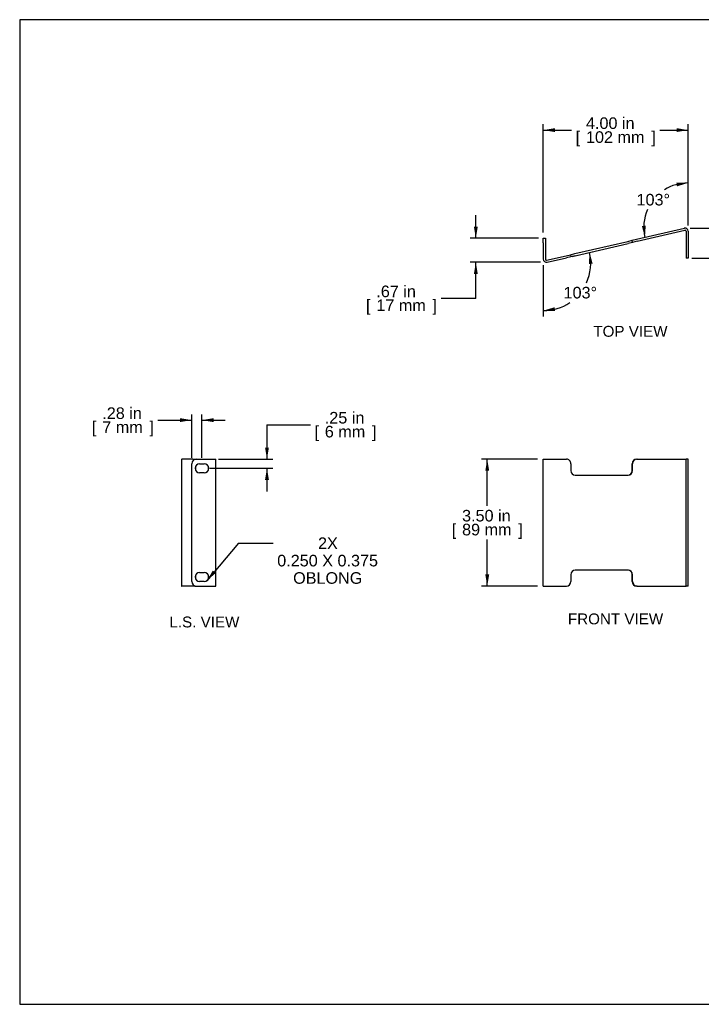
# Model space of a CAD drawing. Header units: inches. Extents: x 0 to 36.4, y -0.1 to 27.2.
# Tile 1 of 10: x 0 to 18.8, y 0 to 27.2. Entities that reach past the tile are written whole.
import ezdxf
from ezdxf.enums import TextEntityAlignment as Align

# ---------------------------------------------------------------- set-up
doc = ezdxf.new("R2010")
doc.units = ezdxf.units.IN
doc.header["$MEASUREMENT"] = 0
doc.layers.add('COM56996-2', color=7, linetype='Continuous')
doc.layers.add('Default', color=7, linetype='Continuous')
doc.styles.add('SEACAD_Arial', font='arial.ttf')
doc.dimstyles.new('web_small', dxfattribs={"dimtxt": 0.32, "dimasz": 0.32, "dimexe": 0.16, "dimexo": 0.16, "dimgap": 0.16, "dimtad": 0, "dimtih": 1, "dimtoh": 1, "dimzin": 4, "dimdsep": 46, "dimtxsty": 'SEACAD_Arial', "dimblk1": '_SE_FILLED', "dimblk2": '_SE_FILLED', "dimsah": 1, "dimcen": 0.16, "dimadec": 0, "dimazin": 0, "dimtfac": 1, "dimtofl": 0, "dimtmove": 0, "dimatfit": 3, "dimfxl": 1, "dimtolj": 1, "dimtzin": 4, "dimarcsym": 0})

# ---------------------------------------------------------------- blocks, each defined once
blk = doc.blocks.new('SEANNOT_GROUP1')
at = {"layer": 'Default', "linetype": 'Continuous'}
blk.add_hatch(color=7, dxfattribs=at).paths.add_polyline_path([(5.334, 11.972), (5.169, 11.693), (5.416, 11.904)])
at = {"layer": 'Default', "color": 7, "linetype": 'Continuous'}
blk.add_line((6.04, 12.727), (7, 12.727), dxfattribs=at)
blk.add_lwpolyline([(6.04, 12.727), (5.169, 11.693)], dxfattribs=at)
at = {"layer": 'Default', "color": 7, "linetype": 'Continuous', "style": 'SEACAD_Arial'}
for s, p in [('2X', (8.239, 12.887)), ('0.250 X 0.375', (7.112, 12.407)), ('OBLONG', (7.551, 11.927))]:
    blk.add_text(s, height=0.32, dxfattribs=at).set_placement(p, align=Align.TOP_LEFT)
blk = doc.blocks.new('SE2')
at = {"layer": 'COM56996-2', "color": 7, "linetype": 'Continuous'}
for p, q in [((14.46, 15.045), (14.566, 15.045)), ((14.46, 11.545), (14.46, 15.045)), ((14.566, 15.045), (15.101, 15.045)), ((17.036, 15.045), (17.049, 15.045)), ((17.049, 15.045), (18.368, 15.045)), ((18.368, 15.045), (18.403, 15.045)), ((18.403, 11.545), (18.403, 15.045)), ((18.46, 15.045), (18.403, 15.045)), ((18.46, 11.545), (18.46, 15.045)), ((15.223, 14.92), (15.223, 14.732)), ((16.914, 14.732), (16.914, 14.92)), ((16.927, 14.732), (16.927, 14.92)), ((15.344, 14.607), (16.805, 14.607)), ((16.805, 11.983), (15.344, 11.983)), ((15.223, 11.858), (15.223, 11.67)), ((16.914, 11.67), (16.914, 11.858)), ((16.927, 11.67), (16.927, 11.858)), ((14.46, 11.545), (14.566, 11.545)), ((14.566, 11.545), (15.101, 11.545)), ((17.049, 11.545), (17.036, 11.545)), ((17.049, 11.545), (18.368, 11.545)), ((18.368, 11.545), (18.403, 11.545)), ((18.46, 11.545), (18.403, 11.545))]:
    blk.add_line(p, q, dxfattribs=at)
for centre, major_axis, start_param, end_param in [((15.101, 14.92), (0, -0.125), 1.570796, 3.141593), ((17.036, 14.92), (0, -0.125), 3.141593, 4.712389), ((17.049, 14.92), (0, 0.125), 0, 1.570796), ((15.344, 14.732), (0, -0.125), 4.712389, 6.283185), ((16.792, 14.732), (0, -0.125), 0, 1.570796), ((16.805, 14.732), (0, 0.125), 3.141593, 4.712389), ((15.344, 11.858), (0, -0.125), 3.141593, 4.712389), ((16.792, 11.858), (0, -0.125), 1.570796, 3.141593), ((16.805, 11.858), (0, 0.125), 4.712389, 6.283185), ((15.101, 11.67), (0, -0.125), 0, 1.570796), ((17.036, 11.67), (0, -0.125), 4.712389, 6.283185), ((17.049, 11.67), (0, 0.125), 1.570796, 3.141593)]:
    blk.add_ellipse(centre, major_axis=major_axis, ratio=0.97398, start_param=start_param, end_param=end_param, dxfattribs=at)
blk = doc.blocks.new('SE3')
at = {"layer": 'COM56996-2', "color": 7, "linetype": 'Continuous'}
for p, q in [((17.036, 21.115), (18.355, 21.422)), ((17.049, 21.06), (18.368, 21.367)), ((18.403, 21.338), (18.403, 20.592)), ((18.46, 21.338), (18.46, 20.592)), ((14.46, 21.02), (14.46, 21.145)), ((14.46, 21.145), (14.517, 21.145)), ((14.46, 21.02), (14.46, 20.566)), ((14.517, 21.145), (14.517, 21.02)), ((14.517, 21.02), (14.517, 20.566)), ((15.331, 20.719), (16.792, 21.059)), ((15.344, 20.663), (16.805, 21.003)), ((16.792, 21.059), (16.914, 21.087)), ((16.927, 21.031), (16.805, 21.003)), ((16.914, 21.087), (17.036, 21.115)), ((16.927, 21.031), (16.914, 21.087)), ((17.049, 21.06), (16.927, 21.031)), ((14.553, 20.537), (15.088, 20.662)), ((15.088, 20.662), (15.21, 20.69)), ((15.21, 20.69), (15.331, 20.719)), ((15.21, 20.69), (15.223, 20.635)), ((15.344, 20.663), (15.223, 20.635)), ((14.566, 20.482), (15.101, 20.606)), ((15.223, 20.635), (15.101, 20.606)), ((18.46, 20.592), (18.403, 20.592))]:
    blk.add_line(p, q, dxfattribs=at)
for centre, radius, start, end in [((18.374, 21.338), 0.086, 0, 103.0991), ((18.374, 21.338), 0.029, 0, 103.0991), ((14.546, 20.566), 0.086, 180, 283.0991), ((14.546, 20.566), 0.029, 180, 283.0991)]:
    blk.add_arc(centre, radius, start, end, dxfattribs=at)
blk = doc.blocks.new('SE5')
at = {"layer": 'COM56996-2', "color": 7, "linetype": 'Continuous'}
for p, q in [((4.471, 15.045), (4.474, 15.045)), ((4.471, 15.045), (4.471, 11.545)), ((4.781, 15.045), (4.474, 15.045)), ((4.781, 15.045), (4.836, 15.045)), ((4.836, 15.045), (4.875, 15.045)), ((4.875, 15.045), (5.33, 15.045)), ((5.33, 15.045), (5.416, 15.045)), ((5.416, 11.545), (5.416, 15.045)), ((4.75, 11.67), (4.75, 14.92)), ((4.864, 14.732), (4.864, 14.861)), ((4.97, 14.92), (5.095, 14.92)), ((5.206, 14.854), (5.206, 14.736)), ((5.095, 14.67), (4.97, 14.67)), ((4.864, 11.729), (4.864, 11.858)), ((4.97, 11.92), (5.095, 11.92)), ((5.206, 11.854), (5.206, 11.736)), ((4.471, 11.545), (4.474, 11.545)), ((4.781, 11.545), (4.474, 11.545)), ((4.836, 11.545), (4.781, 11.545)), ((4.836, 11.545), (4.875, 11.545)), ((4.875, 11.545), (5.33, 11.545)), ((5.095, 11.67), (4.97, 11.67)), ((5.33, 11.545), (5.416, 11.545))]:
    blk.add_line(p, q, dxfattribs=at)
for centre, start, end in [((4.875, 14.92), 90, 180), ((4.97, 14.795), 90, 270), ((5.095, 14.795), 270, 90), ((4.97, 11.795), 90, 270), ((5.095, 11.795), 270, 90), ((4.875, 11.67), 180, 270)]:
    blk.add_arc(centre, 0.125, start, end, dxfattribs=at)
for centre, major_axis, start_param, end_param in [((4.781, 14.92), (0, -0.125), 2.474877, 3.141593), ((4.836, 14.92), (0, 0.125), 6.023959, 6.283185), ((4.893, 14.732), (0, 0.125), 1.570796, 1.597256), ((4.893, 11.858), (0, 0.125), 1.544337, 1.570796), ((4.781, 11.67), (0, -0.125), 0, 0.666716), ((4.836, 11.67), (0, 0.125), 3.141593, 3.400819)]:
    blk.add_ellipse(centre, major_axis=major_axis, ratio=0.226636, start_param=start_param, end_param=end_param, dxfattribs=at)
blk = doc.blocks.new('DMBLK188')
at = {"layer": 'Default', "linetype": 'Continuous', "transparency": 16777216}
for points in [[(14.78, 24.183), (14.46, 24.129), (14.78, 24.076)], [(18.14, 24.183), (18.14, 24.076), (18.46, 24.129)]]:
    blk.add_hatch(color=7, dxfattribs=at).paths.add_polyline_path(points)
at = {"layer": 'Default', "color": 7, "linetype": 'Continuous', "transparency": 16777216}
for p, q in [((14.46, 21.305), (14.46, 24.289)), ((18.46, 21.498), (18.46, 24.289)), ((14.46, 24.129), (15.242, 24.129)), ((17.678, 24.129), (18.46, 24.129))]:
    blk.add_line(p, q, dxfattribs=at)
at = {"layer": 'Default', "color": 7, "linetype": 'Continuous', "transparency": 16777216, "style": 'SEACAD_Arial'}
for s, p in [('4.00 in', (15.639, 24.481)), ('[', (15.354, 24.097)), ('102 mm', (15.639, 24.097)), (']', (17.441, 24.097))]:
    blk.add_text(s, height=0.32, dxfattribs=at).set_placement(p, align=Align.TOP_LEFT)
blk = doc.blocks.new('_SE_FILLED')
at = {"color": 0}
blk.add_line((0, 0), (-1, 0), dxfattribs=at)
blk.add_solid([(0, 0), (-1, -0.1665), (-1, 0.1665), (0, 0)], dxfattribs=at)
blk = doc.blocks.new('DMBLK189')
at = {"layer": 'Default', "linetype": 'Continuous', "transparency": 16777216}
for points in [[(19.2, 21.102), (19.147, 21.422), (19.093, 21.102)], [(19.2, 20.912), (19.093, 20.912), (19.147, 20.592)]]:
    blk.add_hatch(color=7, dxfattribs=at).paths.add_polyline_path(points)
at = {"layer": 'Default', "color": 7, "linetype": 'Continuous', "transparency": 16777216}
for p, q in [((18.515, 21.422), (19.307, 21.422)), ((19.147, 21.422), (19.147, 19.751)), ((18.563, 20.592), (19.307, 20.592)), ((19.147, 19.751), (20.107, 19.751))]:
    blk.add_line(p, q, dxfattribs=at)
at = {"layer": 'Default', "color": 7, "linetype": 'Continuous', "transparency": 16777216, "style": 'SEACAD_Arial'}
for s, p in [('.83 in', (20.504, 20.103)), ('[', (20.219, 19.719)), ('21 mm', (20.504, 19.719)), (']', (22.055, 19.719))]:
    blk.add_text(s, height=0.32, dxfattribs=at).set_placement(p, align=Align.TOP_LEFT)
blk = doc.blocks.new('DMBLK190')
at = {"layer": 'Default', "linetype": 'Continuous', "transparency": 16777216}
for points in [[(12.544, 21.465), (12.597, 21.145), (12.651, 21.465)], [(12.544, 20.16), (12.651, 20.16), (12.597, 20.48)]]:
    blk.add_hatch(color=7, dxfattribs=at).paths.add_polyline_path(points)
at = {"layer": 'Default', "color": 7, "linetype": 'Continuous', "transparency": 16777216}
for p, q in [((12.597, 21.145), (12.597, 21.785)), ((14.329, 21.145), (12.437, 21.145)), ((14.386, 20.48), (12.437, 20.48)), ((12.597, 19.486), (12.597, 20.48)), ((12.597, 19.486), (11.637, 19.486))]:
    blk.add_line(p, q, dxfattribs=at)
at = {"layer": 'Default', "color": 7, "linetype": 'Continuous', "transparency": 16777216, "style": 'SEACAD_Arial'}
for s, p in [('.67 in', (9.849, 19.838)), ('[', (9.564, 19.454)), ('17 mm', (9.849, 19.454)), (']', (11.4, 19.454))]:
    blk.add_text(s, height=0.32, dxfattribs=at).set_placement(p, align=Align.TOP_LEFT)
blk = doc.blocks.new('DMBLK191')
at = {"layer": 'Default', "linetype": 'Continuous', "transparency": 16777216}
for points in [[(15.824, 20.442), (15.737, 20.754), (15.718, 20.431)], [(14.771, 19.239), (14.46, 19.147), (14.784, 19.133)]]:
    blk.add_hatch(color=7, dxfattribs=at).paths.add_polyline_path(points)
at = {"layer": 'Default', "color": 7, "linetype": 'Continuous', "transparency": 16777216}
for p, q in [((15.257, 20.643), (15.892, 20.791)), ((14.46, 20.406), (14.46, 18.987))]:
    blk.add_line(p, q, dxfattribs=at)
for start, end in [(335.5266, 13.0991), (270, 303.9624)]:
    blk.add_arc((14.46, 20.457), 1.31, start, end, dxfattribs=at)
at = {"layer": 'Default', "color": 7, "linetype": 'Continuous', "transparency": 16777216, "style": 'SEACAD_Arial'}
blk.add_text('103°', height=0.32, dxfattribs=at).set_placement((15.02, 19.803), align=Align.TOP_LEFT)
blk = doc.blocks.new('DMBLK192')
at = {"layer": 'Default', "linetype": 'Continuous', "transparency": 16777216}
for points in [[(18.15, 22.577), (18.46, 22.672), (18.136, 22.683)], [(17.183, 21.482), (17.267, 21.169), (17.289, 21.493)]]:
    blk.add_hatch(color=7, dxfattribs=at).paths.add_polyline_path(points)
at = {"layer": 'Default', "color": 7, "linetype": 'Continuous', "transparency": 16777216}
blk.add_line((18.46, 21.498), (18.46, 22.832), dxfattribs=at)
for start, end in [(90, 122.4508), (156.4329, 193.0991)]:
    blk.add_arc((18.46, 21.447), 1.225, start, end, dxfattribs=at)
at = {"layer": 'Default', "color": 7, "linetype": 'Continuous', "transparency": 16777216, "style": 'SEACAD_Arial'}
blk.add_text('103°', height=0.32, dxfattribs=at).set_placement((17.035, 22.369), align=Align.TOP_LEFT)
blk = doc.blocks.new('DMBLK194')
at = {"layer": 'Default', "linetype": 'Continuous', "transparency": 16777216}
for points in [[(12.859, 14.725), (12.966, 14.725), (12.912, 15.045)], [(12.859, 11.865), (12.912, 11.545), (12.966, 11.865)]]:
    blk.add_hatch(color=7, dxfattribs=at).paths.add_polyline_path(points)
at = {"layer": 'Default', "color": 7, "linetype": 'Continuous', "transparency": 16777216}
for p, q in [((14.3, 15.045), (12.752, 15.045)), ((12.912, 13.759), (12.912, 15.045)), ((12.912, 11.545), (12.912, 12.831)), ((14.3, 11.545), (12.752, 11.545))]:
    blk.add_line(p, q, dxfattribs=at)
at = {"layer": 'Default', "color": 7, "linetype": 'Continuous', "transparency": 16777216, "style": 'SEACAD_Arial'}
for s, p in [('3.50 in', (12.217, 13.647)), ('[', (11.932, 13.263)), ('89 mm', (12.217, 13.263)), (']', (13.768, 13.263))]:
    blk.add_text(s, height=0.32, dxfattribs=at).set_placement(p, align=Align.TOP_LEFT)
blk = doc.blocks.new('DMBLK195')
at = {"layer": 'Default', "linetype": 'Continuous', "transparency": 16777216}
for points in [[(4.43, 16.178), (4.43, 16.071), (4.75, 16.124)], [(5.353, 16.178), (5.033, 16.124), (5.353, 16.071)]]:
    blk.add_hatch(color=7, dxfattribs=at).paths.add_polyline_path(points)
at = {"layer": 'Default', "color": 7, "linetype": 'Continuous', "transparency": 16777216}
for p, q in [((3.819, 16.124), (4.75, 16.124)), ((4.75, 15.08), (4.75, 16.284)), ((5.033, 15.08), (5.033, 16.284)), ((5.033, 16.124), (5.673, 16.124))]:
    blk.add_line(p, q, dxfattribs=at)
at = {"layer": 'Default', "color": 7, "linetype": 'Continuous', "transparency": 16777216, "style": 'SEACAD_Arial'}
for s, p in [('.28 in', (2.281, 16.476)), ('[', (1.996, 16.092)), ('7 mm', (2.281, 16.092)), (']', (3.582, 16.092))]:
    blk.add_text(s, height=0.32, dxfattribs=at).set_placement(p, align=Align.TOP_LEFT)
blk = doc.blocks.new('DMBLK196')
at = {"layer": 'Default', "linetype": 'Continuous', "transparency": 16777216}
for points in [[(6.883, 15.365), (6.776, 15.365), (6.829, 15.045)], [(6.883, 14.475), (6.829, 14.795), (6.776, 14.475)]]:
    blk.add_hatch(color=7, dxfattribs=at).paths.add_polyline_path(points)
at = {"layer": 'Default', "color": 7, "linetype": 'Continuous', "transparency": 16777216}
for p, q in [((6.829, 15.999), (8.029, 15.999)), ((6.829, 15.999), (6.829, 15.045)), ((5.49, 15.045), (6.989, 15.045)), ((5.255, 14.795), (6.989, 14.795)), ((6.829, 14.795), (6.829, 14.155))]:
    blk.add_line(p, q, dxfattribs=at)
at = {"layer": 'Default', "color": 7, "linetype": 'Continuous', "transparency": 16777216, "style": 'SEACAD_Arial'}
for s, p in [('.25 in', (8.426, 16.351)), ('[', (8.141, 15.967)), ('6 mm', (8.426, 15.967)), (']', (9.727, 15.967))]:
    blk.add_text(s, height=0.32, dxfattribs=at).set_placement(p, align=Align.TOP_LEFT)

msp = doc.modelspace()

# ---------------------------------------------------------------- linework, layer by layer
at = {"layer": 'Default', "color": 7, "linetype": 'Continuous'}
for p, q in [((36.368, 27.177), (0, 27.177)), ((0, 27.177), (0, 0)), ((0, 0), (36.368, 0))]:
    msp.add_line(p, q, dxfattribs=at)

# ---------------------------------------------------------------- block references
at = {"layer": 'Default'}
for name in ['SE3', 'SE5', 'SE2', 'SEANNOT_GROUP1']:
    msp.add_blockref(name, (0, 0), dxfattribs=at)

# ---------------------------------------------------------------- texts
at = {"layer": 'Default', "color": 7, "linetype": 'Continuous', "style": 'SEACAD_Arial'}
for s, p in [('TOP VIEW', (15.842, 18.725)), ('L.S. VIEW', (4.135, 10.703)), ('FRONT VIEW', (15.14, 10.788))]:
    msp.add_text(s, height=0.3, dxfattribs=at).set_placement(p, align=Align.TOP_LEFT)

# ---------------------------------------------------------------- dimensions: what is measured, and where the dimension line sits
at = {"layer": 'Default', "color": 7, "linetype": 'Continuous'}
dim = msp.add_linear_dim(base=(18.46, 24.129), p1=(14.46, 21.145), p2=(18.46, 21.338), text='\\A1;<>', dimstyle='web_small', override={"dimpost": '\\X'}, dxfattribs=at)
dim.commit()
dim.dimension.update_dxf_attribs({"geometry": 'DMBLK188', "text_midpoint": (16.46, 24.129), "dimtype": 160})
for base, line1, line2, picture, middle in [((17.501, 22.209), ((18.46, 21.447), (17.036, 21.115)), ((18.46, 21.447), (18.46, 20.592)), 'DMBLK192', (17.501, 22.209)), ((15.487, 19.643), ((14.46, 20.457), (14.46, 21.02)), ((14.46, 20.457), (15.101, 20.606)), 'DMBLK191', (15.487, 19.643))]:
    dim = msp.add_angular_dim_2l(base=base, line1=line1, line2=line2, text='\\A1;<>', dimstyle='web_small', override={"dimpost": '\\X'}, dxfattribs=at)
    dim.commit()
    dim.dimension.update_dxf_attribs({"geometry": picture, "text_midpoint": middle, "dimtype": 162})
for base, p1, p2, angle, picture, middle, dimtype in [((12.5975, 21.1454), (14.5463, 20.4797), (14.4888, 21.1454), 90, 'DMBLK190', (11.6375, 19.4865), 160), ((19.147, 20.592), (18.355, 21.422), (18.403, 20.592), 90, 'DMBLK189', (20.107, 19.751), 160), ((4.75, 16.124), (4.75, 14.92), (5.033, 14.92), 0, 'DMBLK195', (3.819, 16.124), 161), ((6.829, 14.795), (5.33, 15.045), (5.095, 14.795), 90, 'DMBLK196', (8.029, 15.999), 160), ((12.912, 11.545), (14.46, 11.545), (14.46, 15.045), 90, 'DMBLK194', (12.912, 13.295), 161)]:
    dim = msp.add_linear_dim(base=base, p1=p1, p2=p2, angle=angle, text='\\A1;<>', dimstyle='web_small', override={"dimpost": '\\X'}, dxfattribs=at)
    dim.commit()
    dim.dimension.update_dxf_attribs({"geometry": picture, "text_midpoint": middle, "dimtype": dimtype})

doc.saveas('drawing.dxf')
